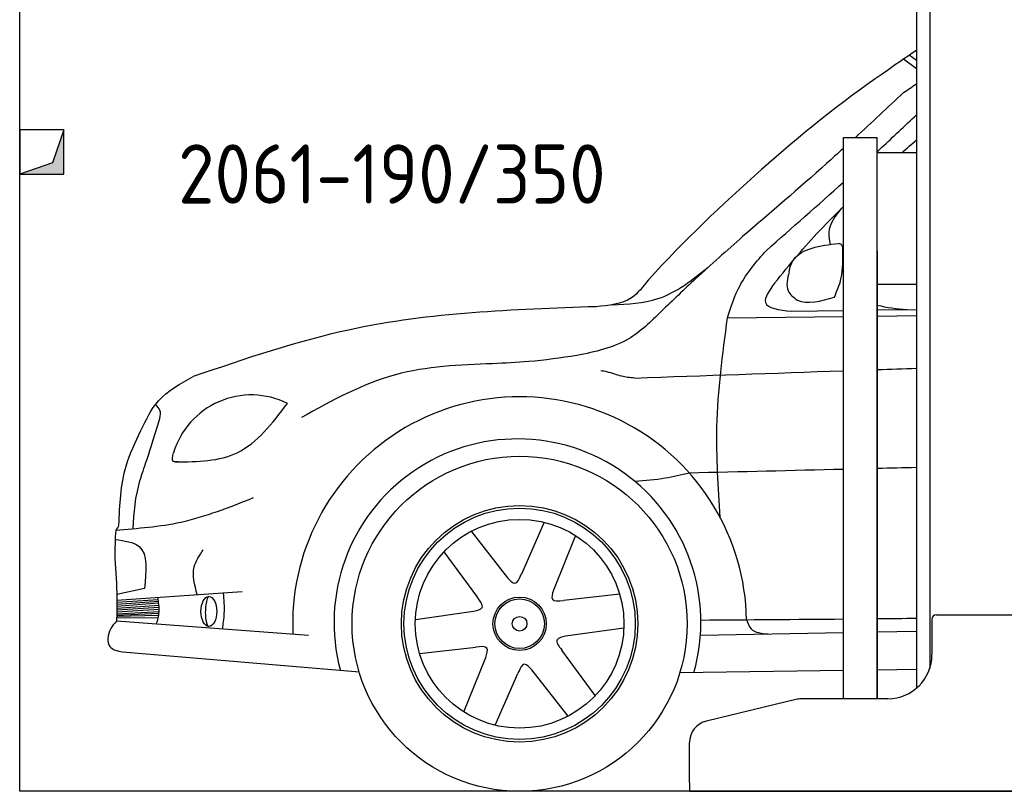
# Model space of a CAD drawing. Header units: millimetres. Extents: x 200 to 5400, y -100 to 3400.
# Tile 1 of 3: x 200 to 2433, y -100 to 1650. Entities that reach past the tile are written whole.
import ezdxf

# ---------------------------------------------------------------- set-up
doc = ezdxf.new("R2010")
doc.units = ezdxf.units.MM
doc.layers.add('breakthrough', color=1, linetype='Continuous')
doc.layers.add('Car', color=10, linetype='Continuous')
doc.styles.get("Standard").update_dxf_attribs({"font": 'ISOCP.SHX'})

msp = doc.modelspace()

# ---------------------------------------------------------------- linework, layer by layer
for p, q in [((2264.1, 3010), (2264.1, 178.8)), ((2234.1, 1810), (2234.1, 134)), ((2068.1, 110), (2068.1, 1383)), ((2068.1, 1383), (2145.1, 1383)), ((2145.1, 110), (2145.1, 1383)), ((2145.1, 1349), (2234.1, 1349)), ((2145.1, 1125), (2145.1, 110)), ((2145.1, 1050), (2234.1, 1050)), ((2279.1, 300), (2459.1, 300)), ((2269.1, 290), (2269.1, 210)), ((1963.3, 108.6), (1757.4, 59.2)), ((2169.1, 110), (1975, 110)), ((1719.1, -80), (1719.1, 10.6)), ((1719.1, -80), (1719.1, -100)), ((1719.1, -100), (1994.1, -100)), ((1994.1, -100), (3024.1, -100))]:
    msp.add_line(p, q)
msp.add_lwpolyline([(5400, 2600), (5400, -100), (200, -100), (200, 2900)])
for centre, radius, start, end in [((2279.1, 290), 10, 90, 180), ((2169.1, 210), 100, 270, 0), ((1975, 60), 50, 90, 103.4957), ((1769.1, 10.6), 50, 103.4957, 180)]:
    msp.add_arc(centre, radius, start, end)
at = {"layer": 'breakthrough'}
for p, q in [((300, 1400), (274.5, 1325.5)), ((300, 1400), (274.5, 1325.5)), ((274.5, 1325.5), (200, 1300))]:
    msp.add_line(p, q, dxfattribs=at)
msp.add_lwpolyline([(200, 1300), (300, 1300), (300, 1400), (200, 1400)], close=True, dxfattribs=at)
msp.add_lwpolyline([(200, 1300), (300, 1300), (300, 1400), (200, 1400)], close=True, dxfattribs=at)
for points in [[(300, 1300), (300, 1400), (274.5, 1325.5)], [(300, 1300), (300, 1400), (274.5, 1325.5)], [(200, 1300), (300, 1300), (274.5, 1325.5)]]:
    msp.add_solid(points, dxfattribs=at)
at = {"layer": 'Car'}
for p, q in [((2234.1, 1557.5), (2217.6, 1569.3)), ((2234.1, 1538.9), (2204.6, 1560.6)), ((1950.6, 988.6), (2068.1, 990.4)), ((2145.1, 991.6), (2234.1, 993)), ((1805.3, 973.9), (2068.1, 977)), ((2145.1, 977.9), (2234.1, 978.9)), ((1389.2, 510.1), (1337.9, 392.6)), ((1224.1, 489.7), (1306.2, 384.5)), ((1460.6, 479.9), (1410.5, 356.2)), ((1162.2, 443), (1238.3, 339.8)), ((482.7, 359.8), (420.2, 346.2)), ((420.4, 333.4), (704.9, 353.2)), ((420.4, 328.9), (514, 335.1)), ((1560.9, 347.1), (1433.4, 332.8)), ((420.1, 307.1), (516.4, 313.1)), ((420.2, 311.3), (516.2, 317.9)), ((420.3, 320.2), (515.2, 327.3)), ((420.3, 315.7), (515.8, 322.4)), ((420.4, 324.7), (514.6, 331.2)), ((419.9, 296.9), (515.3, 299.3)), ((419.9, 294.1), (514.2, 293.8)), ((420, 302.3), (516.3, 308)), ((420, 299.2), (515.9, 304.1)), ((1097.4, 289.7), (1229.5, 308.2)), ((854.8, 253.3), (419.7, 285.7)), ((1570.4, 270.2), (1438.2, 251.7)), ((1744.1, 254.2), (2068.1, 260.3)), ((2145.1, 261.8), (2234.1, 263.5)), ((1106.9, 212.8), (1234.3, 227.1)), ((433.1, 216.2), (970.4, 170.7)), ((1207.2, 80), (1257.2, 203.7)), ((1505.5, 117), (1429.4, 220.2)), ((1278.5, 49.8), (1329.9, 167.3)), ((1443.7, 70.3), (1361.6, 175.4)), ((1697.3, 169.1), (2068.1, 174.4)), ((2145.1, 175.6), (2234.1, 176.8))]:
    msp.add_line(p, q, dxfattribs=at)
for radius in [380, 268.2, 262.3, 236.7, 60.5, 56.2, 16.6]:
    msp.add_circle((1333.9, 280), radius, dxfattribs=at)
for centre, radius, start, end in [((725.2, 614.8), 184.1, 63.5851, 163.3568), ((1333.9, 280), 514.8, 1.0294, 182.7467), ((1329, 283.1), 416.1, 344.0992, 195.1911), ((410, 505.6), 15.2, 301.257, 353.4804)]:
    msp.add_arc(centre, radius, start, end, dxfattribs=at)
msp.add_ellipse((629, 307.9), major_axis=(0, -34), ratio=0.523501, dxfattribs=at)
msp.add_ellipse((629, 307.9), major_axis=(-0.5, -34.1), ratio=0.233483, start_param=3.213864, end_param=6.355457, dxfattribs=at)
for points in [[(2234.1, 1579.9), (2208.5, 1563.9), (2183.5, 1546.1), (2158.6, 1528.3)], [(2204.9, 1484.6), (2214.6, 1491.4), (2224.3, 1498.1), (2234.1, 1504.8)], [(2204.9, 1484.6), (2168.4, 1450.6), (2132, 1416.7), (2095.3, 1383)], [(2201.4, 1349), (2212.3, 1358.5), (2223.1, 1367.8), (2234.1, 1377.2)], [(1893.5, 1126.9), (1951.9, 1178.1), (2010.3, 1229.3), (2068.1, 1281.2)], [(2065.9, 1081.6), (2066.6, 1080.3), (2067.3, 1079), (2068.1, 1077.7)], [(1963.4, 1014.1), (1985.9, 1003.4), (2018.6, 1011.9), (2047.8, 1021)], [(2145.1, 1002.8), (2165.8, 996.7), (2189.2, 994.7), (2212.7, 992.7)], [(1594.6, 837.3), (1752.4, 842.8), (1910.2, 848.4), (2068.1, 853.8)], [(2145.1, 856.5), (2174.7, 857.5), (2204.4, 858.5), (2234.1, 859.5)], [(2068.1, 630.1), (1951.7, 627.3), (1835.3, 624.5), (1718.8, 621.7)], [(2234.1, 634.2), (2204.4, 633.4), (2174.7, 632.7), (2145.1, 632)], [(417.9, 492.6), (416, 471.8), (415.9, 450.4), (415.8, 429.1)], [(1745, 288.5), (1852.7, 289.2), (1960.4, 290), (2068.1, 290.9)], [(2145.1, 291.6), (2174.7, 291.9), (2204.4, 292.3), (2234.1, 292.6)]]:
    msp.add_open_spline(points, degree=3, dxfattribs=at)
for points, knots in [([(2158.6, 1528.3), (2061.3, 1462.4), (1875.8, 1310.2), (1707.2, 1148.8), (1626, 1060.3)], [0, 0, 0, 0, 35.110196, 71.197386, 71.197386, 71.197386, 71.197386]), ([(2145.1, 1351.1), (2148.4, 1354.1), (2178.2, 1381.7), (2207.8, 1409.5), (2234.1, 1434.3)], [336.979218, 336.979218, 336.979218, 336.979218, 350.415478, 458.840397, 458.840397, 458.840397, 458.840397]), ([(2068.1, 1358.2), (2055.5, 1346.7), (1980.4, 1278.9), (1903.5, 1212.9), (1839.7, 1158.1)], [186.237022, 186.237022, 186.237022, 186.237022, 237.374313, 489.888561, 489.888561, 489.888561, 489.888561]), ([(1912.1, 1052.5), (1929.1, 1073.5), (1978.3, 1134.2), (2031.8, 1190.8), (2068.1, 1226.5)], [0, 0, 0, 0, 81.184003, 234.142079, 234.142079, 234.142079, 234.142079]), ([(1944.9, 1078.3), (1946.9, 1088.8), (1961, 1130.1), (2015.1, 1137.2), (2056.9, 1142.7)], [4.326733, 4.326733, 4.326733, 4.326733, 7.521765, 18.312519, 18.312519, 18.312519, 18.312519]), ([(1944.9, 1078.3), (1941.2, 1062.6), (1935.1, 1036.3), (1954.9, 1020.3), (1963.4, 1014.1)], [0, 0, 0, 0, 4.363854, 7.275874, 7.275874, 7.275874, 7.275874]), ([(553.7, 647), (603.6, 647.2), (708.5, 649.9), (773, 734.8), (807.1, 779.8)], [0.931028, 0.931028, 0.931028, 0.931028, 15.090072, 31.045367, 31.045367, 31.045367, 31.045367]), ([(457.2, 494.3), (458.8, 532.6), (464.1, 588.9), (487.4, 646), (517.8, 745.6)], [0, 0, 0, 0, 11.961101, 18.895424, 18.895424, 18.895424, 18.895424])]:
    msp.add_open_spline(points, degree=3, knots=knots, dxfattribs=at)
for points in [[(2064.1, 1222.6), (2034.9, 1167.3), (2038.4, 1140.2)], [(1839.7, 1158.1), (1733, 1062.1), (1655.3, 988.8)], [(2066.6, 1132.3), (2065, 1138.5), (2056.9, 1142.7)], [(1805.3, 973.9), (1833.7, 1047.2), (1893.5, 1126.9)], [(2047.8, 1021), (2062.7, 1062.5), (2066.6, 1132.3)], [(1543.4, 1003.4), (1647.6, 1017.3), (1761.8, 1088.6)], [(1626, 1060.3), (1587.3, 1019.1), (1507.3, 999.1)], [(1912.1, 1052.5), (1891.3, 1008.8), (1950.6, 988.6)], [(1507.3, 999.1), (949.4, 946.9), (593.6, 840.5)], [(1655.3, 988.8), (1580.1, 925.6), (1463.8, 888.3)], [(1788.8, 520.8), (1781.5, 726.4), (1805.3, 973.9)], [(1463.8, 888.3), (1354.5, 874.5), (1272.7, 869.8)], [(1272.7, 869.8), (1052.3, 844.8), (839, 747.6)], [(1549.8, 846), (1531.9, 851.1), (1517.8, 853.7)], [(474.9, 718.4), (514.8, 785.4), (593.6, 840.5)], [(1594.6, 837.3), (1564.7, 841.3), (1549.8, 846)], [(517.8, 745.6), (518.2, 764.1), (507.8, 776.9)], [(425.1, 503.9), (441.4, 637.7), (474.9, 718.4)], [(559.4, 647), (548.6, 648.3), (548.8, 667.6)], [(1718.8, 621.7), (1664.1, 610), (1595.6, 602.6)], [(417.9, 492.6), (565.3, 510.6), (730.5, 566)], [(602.9, 346.1), (595.7, 409.3), (616.4, 447.4)], [(415.8, 429.1), (420.3, 337.7), (419.7, 285.7)], [(1306.2, 384.5), (1323, 371.9), (1337.9, 392.6)], [(510.4, 279), (516.2, 307.1), (513.2, 339.8)], [(659.8, 267.8), (664.1, 302.9), (662.4, 350.3)], [(1229.5, 308.2), (1248.8, 316.5), (1238.3, 339.8)], [(1410.5, 356.2), (1408.1, 335.4), (1433.4, 332.8)], [(419.7, 285.7), (405.9, 267.7), (404.4, 228.4), (433.1, 216.2)], [(1848.6, 289.2), (1858.8, 268.6), (1897.5, 257)], [(1438.2, 251.7), (1419, 243.4), (1429.4, 220.2)], [(1257.2, 203.7), (1259.7, 224.5), (1234.3, 227.1)], [(1361.6, 175.4), (1344.8, 188), (1329.9, 167.3)]]:
    msp.add_spline(points, degree=3, dxfattribs=at)
at = {"layer": 'Car', "end_tangent": (-0.971458, -0.237212)}
msp.add_spline([(416.5, 471.1), (470.6, 455.4), (482.7, 359.8)], degree=3, dxfattribs=at)

# ---------------------------------------------------------------- texts
msp.add_text('2061-190/350', height=134.4).set_placement((559.3, 1232.8))

doc.saveas('drawing.dxf')
